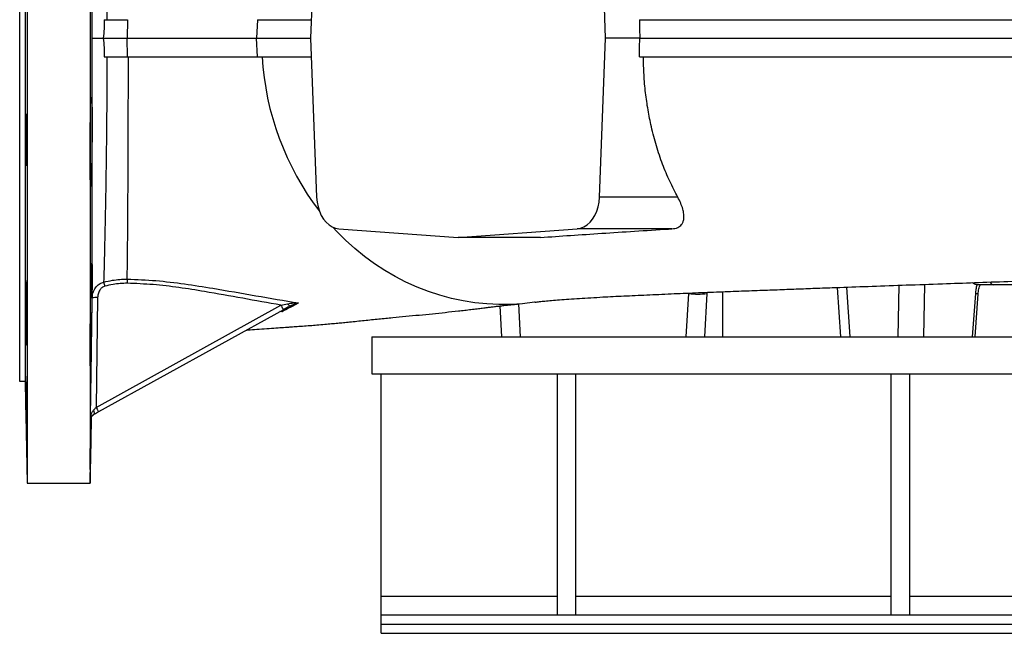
# Model space of a CAD drawing. Header units: millimetres. Extents: x 2416 to 4595, y 822 to 5880.
# Tile 1 of 11: x 2416 to 3478, y 822 to 1484. Entities that reach past the tile are written whole.
import ezdxf

# ---------------------------------------------------------------- set-up
doc = ezdxf.new("R2010")
doc.units = ezdxf.units.MM
doc.header["$LTSCALE"] = 2

msp = doc.modelspace()

# ---------------------------------------------------------------- linework, layer by layer
at = {"color": 7, "linetype": 'Continuous', "lineweight": 25}
for p, q in [((2424, 1944.4), (2424, 984.4)), ((2492, 1944.4), (2492, 984.4)), ((2416, 1834.4), (2416, 1094.4)), ((2422.1, 1834.4), (2422.1, 1094.4)), ((2736.3, 1636.1), (2729.8, 1464.4)), ((3048, 1464.4), (3041.4, 1636.1)), ((2507.2, 1484.4), (2532.3, 1484.4)), ((2532.3, 1484.4), (2532, 1464.4)), ((2672.4, 1484.4), (2671.5, 1464.4)), ((2506.1, 1464.4), (2506.1, 1464.4)), ((2506.1, 1464.4), (2532, 1464.4)), ((2532.3, 1444.4), (2532, 1464.4)), ((2672.4, 1444.4), (2671.5, 1464.4)), ((2729.8, 1464.4), (2736.3, 1292.8)), ((3041.4, 1292.8), (3048, 1464.4)), ((3084.8, 1464.4), (3048, 1464.4)), ((2507.2, 1444.4), (2532.3, 1444.4)), ((2493.3, 1397.9), (2492.8, 1397.9)), ((2422.9, 1374.7), (2423.3, 1374.7)), ((2423.6, 1340.4), (2422.9, 1340.4)), ((2492.1, 1321.3), (2493.3, 1321.3)), ((3125.9, 1292.8), (3041.4, 1292.8)), ((2760.4, 1258.8), (2888.9, 1249.4)), ((2888.9, 1249.4), (3017.3, 1258.8)), ((3119.5, 1258.8), (3017.3, 1258.8)), ((2977.8, 1249.4), (2888.9, 1249.4)), ((3157.6, 1188.9), (3157.7, 1190.3)), ((3174, 1190.9), (3174, 1142.4)), ((3297.7, 1195.5), (3301.5, 1142.4)), ((3449, 1198.4), (3448.7, 1198.4)), ((3612.4, 1198.4), (3466.1, 1198.4)), ((2422.9, 1184.9), (2422.9, 1184.9)), ((2500.1, 1184.6), (2498.4, 1066.2)), ((3135, 1142.4), (3137.6, 1188.9)), ((3155, 1142.4), (3157.6, 1188.9)), ((3443.8, 1142.4), (3447.2, 1188.9)), ((3446.5, 1142.4), (3449.9, 1188.5)), ((2498.4, 1066.2), (2697.7, 1176.5)), ((2700.5, 1171.5), (2501.2, 1061.2)), ((2697.7, 1176.5), (2704.8, 1178)), ((2936, 1142.4), (2934.3, 1175.7)), ((2423.5, 1159.8), (2422.9, 1159.8)), ((2492.2, 1150), (2493.3, 1150)), ((2796, 1142.4), (2796, 1102.4)), ((2796, 1142.4), (4536, 1142.4)), ((2416, 1094.4), (2422.1, 1094.4)), ((2422.1, 1094.4), (2424, 984.4)), ((2796, 1102.4), (2806, 1102.4)), ((2806, 1102.4), (2996, 1102.4)), ((2806, 862.4), (2806, 1102.4)), ((2996, 842.4), (2996, 1102.4)), ((2996, 1102.4), (3016, 1102.4)), ((3016, 842.4), (3016, 1102.4)), ((3016, 1102.4), (3356, 1102.4)), ((3356, 842.4), (3356, 1102.4)), ((3356, 1102.4), (3376, 1102.4)), ((3376, 842.4), (3376, 1102.4)), ((3376, 1102.4), (3956, 1102.4)), ((2492, 984.4), (2493.3, 1055.5)), ((2424, 984.4), (2492, 984.4)), ((2806, 842.4), (2806, 862.4)), ((2806, 842.4), (4526, 842.4)), ((2806, 832.4), (2806, 842.4)), ((2806, 822.4), (2806, 832.4)), ((2806, 832.4), (4526, 832.4)), ((2806, 822.4), (4526, 822.4))]:
    msp.add_line(p, q, dxfattribs=at)
at = {"color": 8, "linetype": 'Continuous', "lineweight": 25}
for p, q in [((3307.7, 1195.9), (3311.5, 1142.4)), ((3363.5, 1142.4), (3364.6, 1197.9)), ((3391.9, 1198.9), (3390.8, 1142.4)), ((2699, 1169.3), (2696.8, 1169.5)), ((2954.2, 1177.7), (2956, 1142.4)), ((2806, 862.4), (2996, 862.4)), ((3016, 862.4), (3356, 862.4)), ((3376, 862.4), (3956, 862.4))]:
    msp.add_line(p, q, dxfattribs=at)
at = {"color": 7, "linetype": 'Continuous', "lineweight": 25, "flags": 128}
for points in [[(3084.6, 1484.4), (3084.7, 1474.4), (3084.8, 1464.4)], [(2494.2, 1464.4), (2494.4, 1464.4), (2495.1, 1464.4), (2496.2, 1464.4), (2497.6, 1464.4), (2499.4, 1464.4), (2501.4, 1464.4), (2503.7, 1464.4), (2506.1, 1464.4)], [(3084.6, 1444.4), (3084.7, 1454.4), (3084.8, 1464.4)], [(2423.3, 1326.7), (2423.4, 1326.7), (2423.4, 1327.3), (2423.5, 1328.7), (2423.5, 1330.8), (2423.6, 1334.2), (2423.6, 1337.6), (2423.6, 1341.3), (2423.7, 1345.4), (2423.7, 1349.7), (2423.6, 1354.1), (2423.6, 1358.4), (2423.6, 1362.6), (2423.5, 1366.5), (2423.5, 1370), (2423.4, 1373), (2423.3, 1375.4), (2423.2, 1377.2), (2423.2, 1378.3), (2423.1, 1378.6), (2423, 1378.2), (2423, 1377.1), (2422.9, 1374.7), (2422.9, 1374.7)], [(2736.3, 1292.8), (2736.8, 1287.5), (2737.8, 1282.5), (2739.3, 1277.7), (2741.3, 1273.2), (2743.8, 1269.2), (2746.6, 1265.8), (2749.7, 1263), (2753.1, 1260.8), (2756.7, 1259.4), (2760.4, 1258.8)], [(3017.3, 1258.8), (3021, 1259.4), (3024.6, 1260.8), (3028, 1263), (3031.2, 1265.8), (3034, 1269.2), (3036.4, 1273.2), (3038.4, 1277.7), (3039.9, 1282.5), (3041, 1287.5), (3041.4, 1292.8)], [(2972, 1179.6), (2971.3, 1179.5), (2958.5, 1178), (2945.6, 1177.2), (2932.7, 1177.1), (2919.9, 1177.7), (2907, 1179), (2894.3, 1181), (2881.6, 1183.7), (2869.1, 1187.1), (2856.8, 1191.1), (2844.6, 1195.9), (2832.7, 1201.3), (2821.1, 1207.3), (2809.7, 1213.9), (2798.6, 1221.2), (2787.9, 1229.1), (2777.5, 1237.5), (2767.6, 1246.5), (2758, 1256), (2753.8, 1260.5)], [(2697.7, 1176.5), (2698.3, 1175.5), (2698.8, 1174.6), (2699.3, 1173.7), (2699.7, 1173), (2700, 1172.4), (2700.3, 1171.9), (2700.4, 1171.6), (2700.5, 1171.5)], [(2704.8, 1178), (2705.3, 1177.4), (2705.8, 1176.9), (2706.2, 1176.4), (2706.7, 1176.1), (2707.1, 1175.8), (2707.4, 1175.7), (2707.8, 1175.6), (2708, 1175.7)], [(2495.6, 1063.1), (2495.9, 1062.2), (2496.1, 1061.4), (2496.2, 1060.6), (2496.3, 1059.9), (2496.2, 1059.3), (2496.1, 1058.8), (2495.8, 1058.4), (2495.5, 1058.1)], [(2498.4, 1066.2), (2498.9, 1065.2), (2499.5, 1064.3), (2499.9, 1063.4), (2500.4, 1062.7), (2500.7, 1062.1), (2500.9, 1061.6), (2501.1, 1061.3), (2501.2, 1061.2)]]:
    msp.add_lwpolyline(points, dxfattribs=at)
at = {"color": 7, "linetype": 'Continuous', "lineweight": 25}
for centre, radius, start, end in [((2980.8, 1462.1), 303.8, 183.3347, 217.3471), ((2818.4, 1285.9), 323.1, 195.1963, 195.9952), ((2498.2, 1151.7), 32.9, 86.7764, 96.9789)]:
    msp.add_arc(centre, radius, start, end, dxfattribs=at)
at = {"color": 8, "linetype": 'Continuous', "lineweight": 25}
for centre, radius, start, end in [((3467.2, 1203.2), 4.88, 204.7314, 257.9099), ((3147.9, 1280.7), 92.3, 263.6017, 276.0193), ((3447, 1179.1), 9.81, 73.2309, 88.9366)]:
    msp.add_arc(centre, radius, start, end, dxfattribs=at)
at = {"color": 7, "linetype": 'Continuous', "lineweight": 25}
for points, knots in [([(2494.2, 1464.4), (2494.2, 1471.3), (2494.2, 1485), (2494.2, 1508.4), (2494.2, 1534.6), (2494.2, 1563.2), (2494.2, 1591.2), (2494.2, 1618), (2494.2, 1643.5), (2494.2, 1667.7), (2494.2, 1689.8), (2494.2, 1709.9), (2494.2, 1728.2), (2494.2, 1739), (2494.2, 1744.4)], [0, 0, 0, 0, 0.063127, 0.126254, 0.216736, 0.307547, 0.398368, 0.488863, 0.577678, 0.666644, 0.755462, 0.836936, 0.918526, 1, 1, 1, 1]), ([(2506.6, 1727.6), (2506.7, 1722.8), (2507, 1713.2), (2507.4, 1697.2), (2507.8, 1679.1), (2508.2, 1658.5), (2508.7, 1635.4), (2509.1, 1611), (2509.4, 1585.4), (2509.7, 1558.7), (2509.9, 1531.4), (2510.1, 1506.5), (2510.1, 1490.8), (2510.2, 1484.4)], [0, 0, 0, 0, 0.0806877, 0.1614668, 0.2421539, 0.3396422, 0.4372905, 0.5347751, 0.6339907, 0.7335614, 0.8331192, 0.9323166, 1, 1, 1, 1]), ([(2507.2, 1484.4), (2507.2, 1481.1), (2507.2, 1474.4), (2506.5, 1467.8), (2506.1, 1464.4)], [0, 0, 0, 0, 0.498671, 1, 1, 1, 1]), ([(2672.4, 1484.4), (2680.1, 1484.4), (2696, 1484.4), (2715.6, 1484.4), (2728, 1484.4), (2730.5, 1484.4)], [0, 0, 0, 0, 0.427656, 0.885094, 1, 1, 1, 1]), ([(3084.6, 1484.4), (3096.8, 1484.4), (3121.1, 1484.4), (3158.6, 1484.4), (3196.7, 1484.4), (3236, 1484.4), (3276.3, 1484.4), (3317.7, 1484.4), (3359.6, 1484.4), (3401.9, 1484.4), (3444.5, 1484.4), (3487.4, 1484.4), (3530.6, 1484.4), (3574.2, 1484.4), (3618.3, 1484.4), (3662.9, 1484.4), (3707.3, 1484.4), (3751.2, 1484.4), (3794.4, 1484.4), (3837.1, 1484.4), (3879.3, 1484.4), (3921.7, 1484.4), (3964.4, 1484.4), (4007.1, 1484.4), (4049, 1484.4), (4090.2, 1484.4), (4130.4, 1484.4), (4156.3, 1484.4), (4169.2, 1484.4)], [0, 0, 0, 0, 0.036607, 0.073244, 0.109881, 0.146488, 0.184426, 0.222396, 0.260366, 0.298304, 0.336238, 0.374206, 0.412173, 0.450107, 0.489133, 0.528194, 0.567255, 0.606281, 0.644389, 0.682531, 0.720673, 0.758781, 0.79892, 0.839136, 0.879391, 0.919646, 0.959861, 1, 1, 1, 1]), ([(2494.2, 1184.4), (2494.2, 1189.8), (2494.2, 1200.7), (2494.2, 1218.9), (2494.2, 1239.4), (2494.2, 1262.5), (2494.2, 1286.9), (2494.2, 1311.3), (2494.2, 1335.3), (2494.2, 1360), (2494.2, 1385.3), (2494.2, 1411.2), (2494.2, 1437.6), (2494.2, 1455.5), (2494.2, 1464.4)], [0, 0, 0, 0, 0.081487, 0.163093, 0.244585, 0.338531, 0.432475, 0.512855, 0.593576, 0.674407, 0.755114, 0.835481, 0.917741, 1, 1, 1, 1]), ([(2506.1, 1464.4), (2506.5, 1461.1), (2506.8, 1457.8), (2507.2, 1451.1), (2507.3, 1447.8), (2507.2, 1444.4)], [0, 0, 0, 0, 0.5, 0.5, 1, 1, 1, 1]), ([(2532, 1464.4), (2547.4, 1464.4), (2562.3, 1464.4), (2590.2, 1464.4), (2603.4, 1464.4), (2627.3, 1464.4), (2638.1, 1464.4), (2652.1, 1464.4), (2656.4, 1464.4), (2662.3, 1464.4), (2664.1, 1464.4), (2667.8, 1464.4), (2669.6, 1464.4), (2671.5, 1464.4)], [0, 0, 0, 0, 0.25, 0.25, 0.5, 0.5, 0.75, 0.75, 0.875, 0.875, 0.9375, 0.9375, 1, 1, 1, 1]), ([(2671.5, 1464.4), (2679.2, 1464.4), (2695, 1464.4), (2714.7, 1464.4), (2727.2, 1464.4), (2729.8, 1464.4)], [0, 0, 0, 0, 0.426488, 0.879421, 1, 1, 1, 1]), ([(3084.8, 1464.4), (3096.9, 1464.4), (3121.1, 1464.4), (3158.4, 1464.4), (3196.3, 1464.4), (3235.4, 1464.4), (3275.7, 1464.4), (3317.2, 1464.4), (3359.1, 1464.4), (3401.4, 1464.4), (3444.1, 1464.4), (3487.1, 1464.4), (3530.2, 1464.4), (3573.9, 1464.4), (3618.1, 1464.4), (3662.7, 1464.4), (3707.1, 1464.4), (3751.1, 1464.4), (3794.4, 1464.4), (3837, 1464.4), (3879.3, 1464.4), (3921.8, 1464.4), (3964.5, 1464.4), (4007.3, 1464.4), (4049.4, 1464.4), (4090.6, 1464.4), (4130.9, 1464.4), (4156.8, 1464.4), (4169.8, 1464.4)], [0, 0, 0, 0, 0.036397, 0.072823, 0.109249, 0.145646, 0.183611, 0.22161, 0.259608, 0.297573, 0.335535, 0.37353, 0.411525, 0.449488, 0.488542, 0.527631, 0.566721, 0.605776, 0.643912, 0.682081, 0.720251, 0.758387, 0.798591, 0.838873, 0.879194, 0.919515, 0.959796, 1, 1, 1, 1]), ([(2510.2, 1444.4), (2510.1, 1439.3), (2510.1, 1428.9), (2510, 1410.4), (2509.9, 1388.9), (2509.7, 1364.8), (2509.4, 1341.1), (2509.1, 1318.2), (2508.7, 1294.9), (2508.3, 1271.6), (2507.8, 1250.1), (2507.4, 1231.6), (2507, 1215.7), (2506.7, 1206), (2506.6, 1201.2)], [0, 0, 0, 0, 0.054798, 0.109597, 0.19773, 0.286232, 0.374871, 0.463394, 0.551543, 0.654662, 0.757783, 0.838493, 0.919293, 1, 1, 1, 1]), ([(2532, 1204.6), (2532.1, 1211.7), (2532.2, 1219.3), (2532.3, 1231.4), (2532.4, 1235.5), (2532.4, 1241.9), (2532.5, 1244.1), (2532.5, 1248.5), (2532.5, 1250.7), (2532.6, 1261.8), (2532.7, 1271.1), (2532.8, 1290.3), (2532.9, 1300.2), (2532.9, 1315.6), (2533, 1320.9), (2533, 1328.8), (2533, 1331.5), (2533, 1336.9), (2533, 1339.6), (2533.1, 1353.2), (2533.1, 1364.3), (2533.2, 1386.7), (2533.2, 1398), (2533.3, 1421), (2533.3, 1432.6), (2533.3, 1444.4)], [0, 0, 0, 0, 0.125, 0.125, 0.1875, 0.1875, 0.21875, 0.21875, 0.25, 0.25, 0.375, 0.375, 0.5, 0.5, 0.5625, 0.5625, 0.59375, 0.59375, 0.625, 0.625, 0.75, 0.75, 0.875, 0.875, 1, 1, 1, 1]), ([(2532.3, 1444.4), (2537.7, 1444.4), (2548.5, 1444.4), (2564.3, 1444.4), (2581, 1444.4), (2598.5, 1444.4), (2616, 1444.4), (2630.7, 1444.4), (2642.6, 1444.4), (2652.3, 1444.4), (2660.9, 1444.4), (2667.4, 1444.4), (2671.1, 1444.4), (2672.4, 1444.4)], [0, 0, 0, 0, 0.087992, 0.176159, 0.264163, 0.378749, 0.493699, 0.608284, 0.69404, 0.78008, 0.86624, 0.95216, 1, 1, 1, 1]), ([(2672.4, 1444.4), (2680.1, 1444.4), (2696, 1444.4), (2715.6, 1444.4), (2728, 1444.4), (2730.5, 1444.4)], [0, 0, 0, 0, 0.427657, 0.885095, 1, 1, 1, 1]), ([(3084.6, 1444.4), (3096.8, 1444.4), (3121.1, 1444.4), (3158.6, 1444.4), (3196.7, 1444.4), (3236, 1444.4), (3276.3, 1444.4), (3317.7, 1444.4), (3359.6, 1444.4), (3401.9, 1444.4), (3444.5, 1444.4), (3487.4, 1444.4), (3530.6, 1444.4), (3574.2, 1444.4), (3618.3, 1444.4), (3662.9, 1444.4), (3707.3, 1444.4), (3751.2, 1444.4), (3794.4, 1444.4), (3837.1, 1444.4), (3879.3, 1444.4), (3921.7, 1444.4), (3964.4, 1444.4), (4007.1, 1444.4), (4049, 1444.4), (4090.2, 1444.4), (4130.4, 1444.4), (4156.3, 1444.4), (4169.2, 1444.4)], [0, 0, 0, 0, 0.036607, 0.073244, 0.109881, 0.146488, 0.184426, 0.222396, 0.260366, 0.298303, 0.336238, 0.374205, 0.412172, 0.450107, 0.489132, 0.528193, 0.567254, 0.60628, 0.644388, 0.68253, 0.720672, 0.75878, 0.798919, 0.839135, 0.87939, 0.919645, 0.959861, 1, 1, 1, 1]), ([(3125.9, 1292.8), (3122.9, 1298.5), (3116.9, 1309.9), (3109.2, 1328.5), (3102.6, 1348.1), (3097.4, 1367.8), (3093.6, 1387), (3090.9, 1405.7), (3089.2, 1424.9), (3088.9, 1437.9), (3088.8, 1444.4)], [0, 0, 0, 0, 0.131462, 0.262923, 0.398178, 0.533431, 0.648781, 0.76413, 0.882065, 1, 1, 1, 1]), ([(2493.3, 1321.3), (2493.3, 1320.3), (2493.2, 1317.3), (2493.1, 1313), (2493, 1308.9), (2492.8, 1306.1), (2492.7, 1304.6), (2492.6, 1304.5), (2492.4, 1305.7), (2492.3, 1308.3), (2492.2, 1312.4), (2492.1, 1318), (2492.1, 1324.7), (2492, 1331.7), (2492, 1339.3), (2492, 1347.2), (2492.1, 1355.4), (2492.1, 1363.4), (2492.2, 1371.1), (2492.3, 1378.3), (2492.4, 1384.8), (2492.5, 1390.4), (2492.6, 1394.9), (2492.8, 1398.2), (2492.9, 1400.2), (2493.1, 1400.8), (2493.2, 1400.2), (2493.3, 1398.7), (2493.3, 1397.9)], [0, 0, 0, 0, 0.019198, 0.058104, 0.097011, 0.135922, 0.174833, 0.213746, 0.252658, 0.291567, 0.330477, 0.379019, 0.417916, 0.456813, 0.49571, 0.534607, 0.573503, 0.612399, 0.651297, 0.690194, 0.729095, 0.767995, 0.806901, 0.845807, 0.884718, 0.923628, 0.961814, 1, 1, 1, 1]), ([(2493.3, 1397.9), (2493.3, 1398.2), (2493.4, 1399.3), (2493.5, 1400.5), (2493.6, 1401.1), (2493.7, 1400.5), (2493.8, 1398.8), (2493.9, 1396), (2494, 1392.2), (2494.1, 1387.5), (2494.1, 1382), (2494.1, 1376), (2494.1, 1369.5), (2494.1, 1362.8), (2494.1, 1356.1), (2494, 1349.4), (2493.9, 1343.1), (2493.9, 1337.3), (2493.8, 1332.2), (2493.6, 1327.9), (2493.5, 1324.6), (2493.4, 1322.3), (2493.3, 1321.6), (2493.3, 1321.3)], [0, 0, 0, 0, 0.016019, 0.065741, 0.115462, 0.165186, 0.21491, 0.264632, 0.314353, 0.364068, 0.413783, 0.463489, 0.513195, 0.562895, 0.612596, 0.662297, 0.711998, 0.761706, 0.811413, 0.86113, 0.910846, 0.955423, 1, 1, 1, 1]), ([(2422.9, 1340.4), (2422.8, 1339.8), (2422.8, 1338.6), (2422.7, 1339.1), (2422.5, 1341.9), (2422.4, 1347), (2422.3, 1353.6), (2422.3, 1361), (2422.3, 1368.4), (2422.3, 1375), (2422.4, 1380), (2422.5, 1382.8), (2422.6, 1383.1), (2422.7, 1381), (2422.8, 1377.6), (2422.9, 1375.2), (2422.9, 1374.7)], [0, 0, 0, 0, 0.05904, 0.1356, 0.212168, 0.288739, 0.365304, 0.441858, 0.5184, 0.594936, 0.671473, 0.748019, 0.824579, 0.901147, 0.977717, 1, 1, 1, 1]), ([(2422.9, 1340.4), (2422.9, 1338.1), (2423, 1334.7), (2423.1, 1331.1), (2423.1, 1329), (2423.2, 1327.4), (2423.3, 1327), (2423.3, 1326.7)], [0, 0, 0, 0, 0.311585, 0.483678, 0.655771, 0.827886, 1, 1, 1, 1]), ([(3119.5, 1258.8), (3120.6, 1258.9), (3122.9, 1259.1), (3125.8, 1260.1), (3128.2, 1261.5), (3130.2, 1263.6), (3131.7, 1266.2), (3132.5, 1269.9), (3132.5, 1274.6), (3131.3, 1280.2), (3129.2, 1286.3), (3127, 1290.6), (3125.9, 1292.8)], [0, 0, 0, 0, 0.070566, 0.14112, 0.211494, 0.281928, 0.373246, 0.464698, 0.592596, 0.720668, 0.860309, 1, 1, 1, 1]), ([(2977.8, 1249.4), (2988.5, 1250.2), (3009.9, 1251.7), (3043.8, 1254), (3079.1, 1256.3), (3104.7, 1257.9), (3118.3, 1258.7), (3119.5, 1258.8)], [0, 0, 0, 0, 0.243194, 0.486389, 0.731719, 0.977049, 1, 1, 1, 1]), ([(2493.3, 1206.1), (2493.4, 1208.5), (2493.5, 1212.6), (2493.6, 1216.8), (2493.7, 1219.6), (2493.8, 1221.2), (2493.9, 1221.8), (2494, 1221.1), (2494.1, 1219.4), (2494.1, 1216.6), (2494.1, 1212.8), (2494.1, 1208.1), (2494.1, 1202.7), (2494.1, 1196.7), (2494, 1190.2), (2493.9, 1183.5), (2493.8, 1176.7), (2493.7, 1170.1), (2493.6, 1163.8), (2493.5, 1158), (2493.4, 1153.4), (2493.3, 1150.9), (2493.3, 1150)], [0, 0, 0, 0, 0.071141, 0.12087, 0.170598, 0.220327, 0.270055, 0.319779, 0.369502, 0.419217, 0.468932, 0.518639, 0.568347, 0.618051, 0.667756, 0.717466, 0.767175, 0.816893, 0.866611, 0.916336, 0.966061, 1, 1, 1, 1]), ([(2972, 1179.6), (2973.5, 1179.9), (2976.5, 1180.3), (2982.3, 1180.9), (2989.5, 1181.5), (2998.1, 1182.2), (3008.2, 1183), (3019.6, 1183.7), (3031.8, 1184.5), (3047.6, 1185.4), (3067.5, 1186.4), (3092.2, 1187.5), (3118, 1188.7), (3144.4, 1189.8), (3169.8, 1190.8), (3193.9, 1191.7), (3216.5, 1192.6), (3238, 1193.3), (3258.7, 1194.1), (3279.3, 1194.9), (3304.8, 1195.8), (3335.7, 1196.9), (3372.6, 1198.2), (3409.5, 1199.5), (3446.1, 1200.8), (3482.4, 1202.1), (3520.4, 1203.4), (3556.7, 1204.7), (3591, 1205.9), (3622.9, 1207), (3651.1, 1208), (3675.2, 1208.9), (3694.4, 1209.5), (3712.4, 1210.2), (3728.2, 1210.7), (3741.9, 1211.2), (3753.6, 1211.6), (3763.9, 1212), (3772.8, 1212.3), (3782, 1212.6), (3793, 1213), (3807, 1213.5), (3823.6, 1214.1), (3842, 1214.8), (3861.7, 1215.5), (3882.3, 1216.2), (3904, 1217), (3926.6, 1217.9), (3949.9, 1218.7), (3973.9, 1219.7), (3998.3, 1220.6), (4023.3, 1221.6), (4039.8, 1222.3), (4048.1, 1222.6)], [0, 0, 0, 0, 0.018229, 0.036235, 0.054007, 0.071623, 0.089159, 0.106666, 0.124163, 0.141684, 0.169823, 0.198172, 0.226519, 0.253595, 0.279179, 0.301646, 0.322686, 0.342241, 0.36034, 0.378365, 0.396806, 0.426602, 0.457382, 0.489138, 0.516979, 0.545656, 0.575469, 0.606465, 0.630406, 0.655051, 0.680431, 0.695752, 0.71097, 0.724921, 0.737513, 0.747774, 0.756898, 0.764883, 0.771727, 0.777705, 0.786625, 0.797632, 0.810726, 0.825905, 0.841274, 0.857924, 0.875541, 0.894124, 0.913672, 0.933816, 0.954904, 0.976956, 1, 1, 1, 1]), ([(2422.9, 1159.8), (2422.9, 1159.9), (2422.8, 1160.5), (2422.7, 1162.6), (2422.6, 1167.7), (2422.5, 1174.3), (2422.4, 1181.7), (2422.3, 1189.1), (2422.3, 1195.7), (2422.3, 1200.7), (2422.3, 1203.5), (2422.4, 1203.8), (2422.5, 1201.7), (2422.7, 1197.3), (2422.8, 1191.4), (2422.8, 1187), (2422.9, 1184.9)], [0, 0, 0, 0, 0.016725, 0.093283, 0.169851, 0.246425, 0.322997, 0.399562, 0.476114, 0.552655, 0.629194, 0.705738, 0.782294, 0.858862, 0.935435, 1, 1, 1, 1]), ([(2493.3, 1150), (2493.3, 1147.9), (2493.2, 1143.6), (2493.1, 1137.1), (2493, 1130.6), (2492.8, 1124.5), (2492.7, 1119.3), (2492.6, 1115.3), (2492.4, 1112.5), (2492.3, 1111), (2492.2, 1110.9), (2492.1, 1112.1), (2492.1, 1114.7), (2492, 1118.8), (2492, 1124.3), (2492, 1131.1), (2492.1, 1138.1), (2492.1, 1145.7), (2492.2, 1153.6), (2492.3, 1161.7), (2492.4, 1169.8), (2492.5, 1177.5), (2492.6, 1184.7), (2492.8, 1191.2), (2492.9, 1196.8), (2493.1, 1201.2), (2493.2, 1204.4), (2493.3, 1205.6), (2493.3, 1206.1)], [0, 0, 0, 0, 0.0311984, 0.062397, 0.101306, 0.1402149, 0.1791264, 0.2180379, 0.2569484, 0.295859, 0.3347653, 0.3736716, 0.4125731, 0.4514743, 0.4999931, 0.5388895, 0.5777855, 0.6166817, 0.6555778, 0.6944763, 0.7333744, 0.7722775, 0.8111801, 0.850088, 0.8889958, 0.927907, 0.9668181, 1, 1, 1, 1]), ([(2494.2, 1184.4), (2494.5, 1186.7), (2495, 1191.1), (2498.4, 1196.4), (2502.4, 1199.8), (2505.3, 1200.7), (2506.6, 1201.2)], [0, 0, 0, 0, 0.313454, 0.591326, 0.81605, 1, 1, 1, 1]), ([(2506.6, 1201.2), (2509.8, 1202), (2518.1, 1204), (2526.7, 1204.4), (2532, 1204.6)], [0, 0, 0, 0, 0.3777046, 1, 1, 1, 1]), ([(2532.1, 1200.1), (2526.9, 1199.9), (2518.7, 1199.6), (2510.8, 1197.6), (2507.8, 1196.8)], [0, 0, 0, 0, 0.625265, 1, 1, 1, 1]), ([(2532, 1204.6), (2542.4, 1204.2), (2563, 1203.3), (2593.8, 1199.5), (2629.7, 1193.9), (2670.6, 1186.5), (2701.4, 1181.4), (2716.8, 1178.8)], [0, 0, 0, 0, 0.166028, 0.33224, 0.498421, 0.749216, 1, 1, 1, 1]), ([(2532, 1204.6), (2532, 1204.6), (2532, 1204.4), (2532, 1204.2), (2532, 1203.9), (2532, 1203.5), (2532, 1203.2), (2532, 1202.8), (2532, 1202.3), (2532, 1201.8), (2532, 1201.3), (2532.1, 1200.7), (2532.1, 1200.3), (2532.1, 1200.1)], [0, 0, 0, 0, 0.0666971, 0.1382354, 0.2146152, 0.295837, 0.3819013, 0.4728084, 0.5685587, 0.6691526, 0.7745906, 0.8848729, 1, 1, 1, 1]), ([(2697.7, 1176.5), (2684, 1178.9), (2656.5, 1183.8), (2620, 1190.5), (2587.8, 1195.6), (2560, 1198.9), (2541.4, 1199.7), (2532.1, 1200.1)], [0, 0, 0, 0, 0.24967, 0.499338, 0.666253, 0.833207, 1, 1, 1, 1]), ([(3448.7, 1198.4), (3447.3, 1198.7), (3445.6, 1199), (3444.1, 1200.4), (3443.8, 1200.7)], [0, 0, 0, 0, 0.784441, 1, 1, 1, 1]), ([(2507.8, 1196.8), (2507, 1196.5), (2505.1, 1195.8), (2502.6, 1193.2), (2500.6, 1189.4), (2500.3, 1186.3), (2500.1, 1184.6)], [0, 0, 0, 0, 0.171592, 0.38978, 0.67213, 1, 1, 1, 1]), ([(3447.2, 1188.9), (3447.4, 1190.5), (3447.7, 1193.8), (3448.3, 1196.9), (3448.7, 1198.4), (3448.7, 1198.4)], [0, 0, 0, 0, 0.4929725, 0.9991698, 1, 1, 1, 1]), ([(3466.1, 1198.4), (3464.2, 1198.4), (3460.4, 1198.4), (3454.6, 1198.4), (3450.8, 1198.4), (3449, 1198.4)], [0, 0, 0, 0, 0.342808, 0.695554, 1, 1, 1, 1]), ([(3449.9, 1188.5), (3449.9, 1188.9), (3450, 1190.2), (3450.3, 1192.6), (3450.9, 1195.2), (3451.5, 1197.2), (3451.9, 1198), (3452, 1198.3)], [0, 0, 0, 0, 0.095555, 0.3612436, 0.6248694, 0.8765291, 1, 1, 1, 1]), ([(2423.5, 1133), (2423.5, 1133), (2423.6, 1132.9), (2423.6, 1133.6), (2423.6, 1134.9), (2423.7, 1137.2), (2423.7, 1140.2), (2423.7, 1143.8), (2423.6, 1147.6), (2423.6, 1151.7), (2423.6, 1156.1), (2423.5, 1160.5), (2423.5, 1164.8), (2423.4, 1169), (2423.3, 1172.9), (2423.2, 1176.4), (2423.2, 1179.4), (2423.1, 1181.9), (2423, 1183.6), (2422.9, 1184.7), (2422.9, 1185), (2422.9, 1184.9), (2422.9, 1184.9)], [0, 0, 0, 0, 0.021658, 0.074784, 0.127902, 0.181021, 0.24727, 0.30038, 0.353491, 0.406601, 0.459712, 0.512825, 0.565939, 0.61906, 0.67218, 0.725308, 0.778436, 0.831568, 0.884699, 0.937831, 0.990962, 1, 1, 1, 1]), ([(2492.4, 1052.9), (2492.4, 1056.9), (2492.7, 1076.9), (2493.4, 1120.7), (2493.9, 1160.5), (2494.2, 1184.4)], [0, 0, 0, 0, 0.091183, 0.455914, 1, 1, 1, 1]), ([(2716.8, 1178.8), (2714, 1177.3), (2708, 1174.1), (2702.1, 1171), (2699, 1169.3)], [0, 0, 0, 0, 0.471019, 1, 1, 1, 1]), ([(2704.8, 1178), (2707.1, 1178.4), (2711.1, 1179), (2715.1, 1178.9), (2716.8, 1178.8), (2716.8, 1178.8)], [0, 0, 0, 0, 0.570024, 0.997544, 1, 1, 1, 1]), ([(2708, 1175.7), (2708.8, 1176.1), (2709.5, 1176.5), (2711, 1177.1), (2711.7, 1177.4), (2713.2, 1177.9), (2713.9, 1178.1), (2715.3, 1178.5), (2716.1, 1178.7), (2716.8, 1178.8)], [0, 0, 0, 0, 0.25, 0.25, 0.5, 0.5, 0.75, 0.75, 1, 1, 1, 1]), ([(2660.9, 1149.6), (2662.1, 1149.7), (2666.6, 1150.1), (2674.6, 1150.7), (2684.8, 1151.4), (2694.2, 1152.1), (2701.5, 1152.5), (2707.8, 1153), (2714, 1153.4), (2721.3, 1153.9), (2729, 1154.5), (2737, 1155.1), (2744.7, 1155.8), (2752.2, 1156.5), (2758.9, 1157.1), (2765.4, 1157.7), (2772.4, 1158.4), (2779.9, 1159.2), (2790.5, 1160.3), (2803.5, 1161.6), (2818.4, 1163.1), (2832.7, 1164.5), (2846.8, 1165.8), (2861.1, 1167.2), (2875.5, 1168.7), (2886.9, 1170), (2896, 1171), (2902.8, 1171.8), (2909.1, 1172.6), (2914.2, 1173.2), (2917.9, 1173.7), (2920.5, 1174), (2922.8, 1174.3), (2925.4, 1174.6), (2928.6, 1175), (2932.3, 1175.4), (2935.7, 1175.8), (2938.5, 1176.2), (2940.9, 1176.4), (2943.3, 1176.7), (2945.4, 1176.9), (2947, 1177.1), (2948, 1177.2), (2948.9, 1177.3), (2949.8, 1177.3), (2950.8, 1177.4), (2952.2, 1177.5), (2953.2, 1177.6), (2953.7, 1177.7)], [0, 0, 0, 0, 0.009273, 0.034724, 0.061943, 0.086384, 0.106173, 0.117972, 0.133095, 0.151648, 0.172082, 0.190914, 0.212484, 0.231549, 0.249207, 0.265684, 0.283669, 0.305381, 0.327792, 0.374757, 0.421885, 0.468589, 0.516342, 0.563613, 0.610563, 0.660399, 0.685197, 0.709991, 0.734692, 0.756875, 0.768921, 0.779504, 0.788756, 0.800418, 0.816206, 0.837293, 0.856293, 0.869709, 0.884043, 0.902219, 0.919475, 0.929545, 0.938565, 0.94708, 0.955132, 0.964907, 0.979889, 1, 1, 1, 1]), ([(2697.6, 1169.9), (2697.9, 1170), (2698.3, 1170.1), (2698.8, 1169.6), (2699, 1169.3), (2699, 1169.3)], [0, 0, 0, 0, 0.5736601, 0.9946919, 1, 1, 1, 1]), ([(2708, 1175.7), (2706.8, 1175), (2704.3, 1173.7), (2701.8, 1172.2), (2700.5, 1171.5)], [0, 0, 0, 0, 0.493642, 1, 1, 1, 1]), ([(2422.9, 1159.8), (2422.9, 1158.5), (2422.9, 1155.7), (2423, 1151.5), (2423.1, 1147.4), (2423.1, 1143.6), (2423.2, 1140.3), (2423.3, 1137.5), (2423.4, 1135.3), (2423.4, 1133.7), (2423.5, 1133.3), (2423.5, 1133.1)], [0, 0, 0, 0, 0.103247, 0.215325, 0.327401, 0.439496, 0.551589, 0.663693, 0.775797, 0.887899, 1, 1, 1, 1]), ([(2422.9, 1060.9), (2422.9, 1062), (2422.8, 1064.8), (2422.7, 1070.8), (2422.6, 1078.2), (2422.4, 1085.6), (2422.3, 1092.1), (2422.3, 1097.1), (2422.3, 1099.9), (2422.3, 1100.3), (2422.4, 1098.2), (2422.5, 1093.7), (2422.6, 1087.5), (2422.7, 1080.3), (2422.8, 1074.3), (2422.9, 1071), (2422.9, 1070.1)], [0, 0, 0, 0, 0.0510688, 0.127625, 0.2041889, 0.2807557, 0.3573184, 0.4338701, 0.5104098, 0.5869421, 0.6634751, 0.7400173, 0.816572, 0.8931363, 0.9697026, 1, 1, 1, 1]), ([(2423.6, 1021.2), (2423.6, 1021.2), (2423.7, 1021.1), (2423.7, 1021.8), (2423.7, 1023.1), (2423.6, 1025.4), (2423.6, 1028.4), (2423.6, 1032), (2423.5, 1035.8), (2423.4, 1039.9), (2423.4, 1044.3), (2423.3, 1048.7), (2423.2, 1053), (2423.2, 1057.2), (2423.1, 1061.1), (2423, 1064.6), (2422.9, 1067.7), (2422.9, 1069.3), (2422.9, 1070.1)], [0, 0, 0, 0, 0.026051, 0.089654, 0.15325, 0.216847, 0.296151, 0.359759, 0.423368, 0.486977, 0.550584, 0.614199, 0.677813, 0.741434, 0.805055, 0.868679, 0.932303, 1, 1, 1, 1]), ([(2492.4, 1052.9), (2492.4, 1052.9), (2492.4, 1054.1), (2492.6, 1056.7), (2493.5, 1060.2), (2495, 1062.2), (2495.6, 1063.1)], [0, 0, 0, 0, 0.002646, 0.32561, 0.721848, 1, 1, 1, 1]), ([(2495.6, 1063.1), (2495.8, 1063.3), (2496.7, 1064.3), (2497.7, 1065.4), (2498.4, 1066.2)], [0, 0, 0, 0, 0.222307, 1, 1, 1, 1]), ([(2422.9, 1060.9), (2422.9, 1060.9), (2422.9, 1059.6), (2422.9, 1056.9), (2423, 1052.7), (2423.1, 1048.4), (2423.2, 1044), (2423.2, 1039.7), (2423.3, 1035.6), (2423.4, 1031.8), (2423.4, 1028.5), (2423.5, 1025.7), (2423.6, 1023.5), (2423.6, 1021.9), (2423.6, 1021.5), (2423.6, 1021.3)], [0, 0, 0, 0, 0.002232, 0.085365, 0.168497, 0.251641, 0.334787, 0.417943, 0.501098, 0.584256, 0.667413, 0.750565, 0.833717, 0.916859, 1, 1, 1, 1]), ([(2493.2, 1055.4), (2493.2, 1053.4), (2493.1, 1048.7), (2492.9, 1041.2), (2492.8, 1033.3), (2492.7, 1025.7), (2492.5, 1018.8), (2492.4, 1012.6), (2492.3, 1007.5), (2492.2, 1003.4), (2492.1, 1000.6), (2492.1, 999.1), (2492, 999), (2492, 1000.3), (2492, 1002.9), (2492.1, 1007), (2492.1, 1012.6), (2492.2, 1019.3), (2492.3, 1026.3), (2492.4, 1033.9), (2492.5, 1041.9), (2492.6, 1048.6), (2492.7, 1052.5), (2492.7, 1053.8)], [0, 0, 0, 0, 0.036524, 0.085375, 0.134231, 0.183087, 0.231944, 0.2808, 0.329653, 0.378506, 0.427353, 0.4762, 0.525041, 0.573882, 0.622719, 0.671556, 0.732458, 0.781303, 0.830148, 0.878994, 0.927839, 0.976688, 1, 1, 1, 1]), ([(2495.5, 1058.1), (2494.9, 1057.7), (2493.5, 1056.7), (2492.6, 1054.8), (2492.4, 1053.5), (2492.4, 1052.9), (2492.4, 1052.9)], [0, 0, 0, 0, 0.278134, 0.674367, 0.997349, 1, 1, 1, 1]), ([(2492.6, 1053.1), (2492.6, 1053), (2492.5, 1053), (2492.4, 1052.9), (2492.4, 1052.9)], [0, 0, 0, 0, 0.500837, 1, 1, 1, 1]), ([(2492.6, 1053.1), (2492.6, 1053.1), (2492.6, 1053.7), (2492.8, 1055), (2493.7, 1056.7), (2495.1, 1057.8), (2495.6, 1058.2)], [0, 0, 0, 0, 0.002668, 0.32596, 0.721436, 1, 1, 1, 1]), ([(2501.2, 1061.2), (2499.7, 1060.4), (2497.7, 1059.3), (2495.9, 1058.3), (2495.5, 1058.1)], [0, 0, 0, 0, 0.771915, 1, 1, 1, 1])]:
    msp.add_open_spline(points, degree=3, knots=knots, dxfattribs=at)
at = {"color": 8, "linetype": 'Continuous', "lineweight": 25}
msp.add_open_spline([(2699, 1169.3), (2699, 1169.3), (2698.4, 1169.5), (2697.8, 1169.6), (2697.2, 1169.7)], degree=3, knots=[0, 0, 0, 0, 0.013623, 1, 1, 1, 1], dxfattribs=at)

doc.saveas('drawing.dxf')
